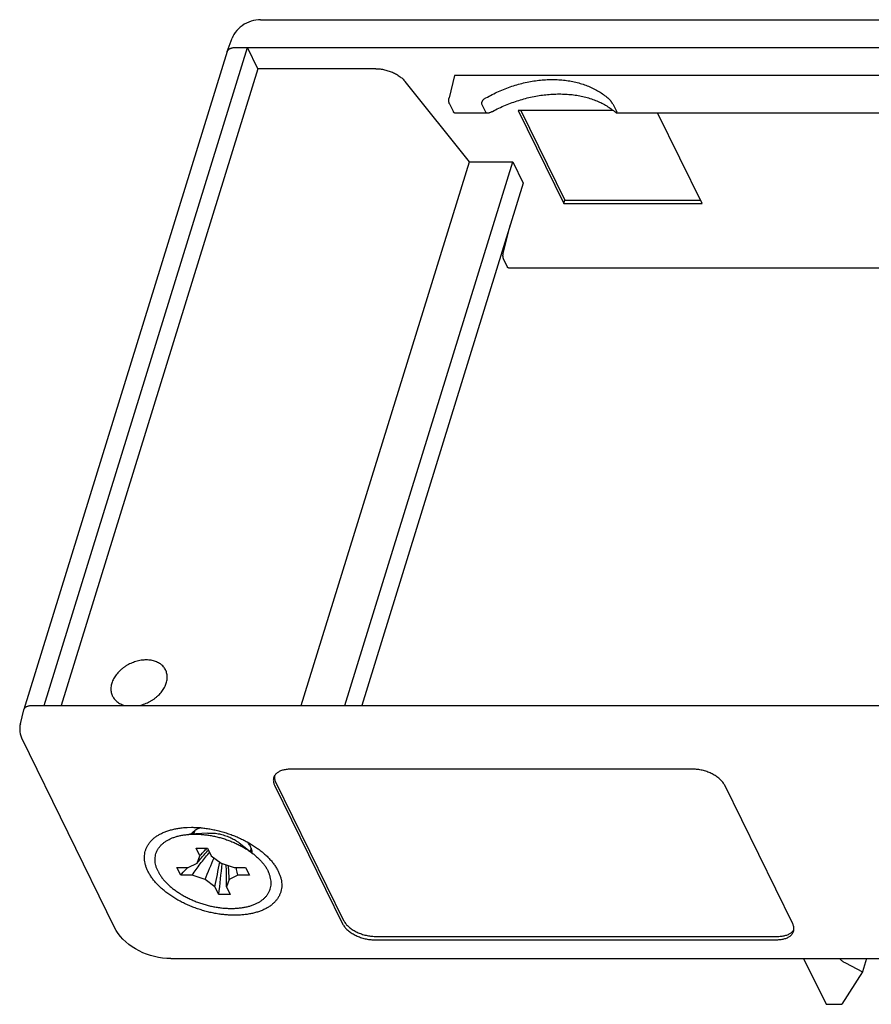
# Model space of a CAD drawing. Header units: inches. Extents: x 0 to 22, y 0 to 17.
# Tile 3 of 10: x 12.2 to 14.2, y 5 to 7.3. Entities that reach past the tile are written whole.
import ezdxf

# ---------------------------------------------------------------- set-up
doc = ezdxf.new("R2010")
doc.units = ezdxf.units.IN
doc.header["$LTSCALE"] = 1.21
doc.header["$MEASUREMENT"] = 0
doc.layers.get('0').update_dxf_attribs({"linetype": 'CONTINUOUS'})

msp = doc.modelspace()

# ---------------------------------------------------------------- linework, layer by layer
at = {"color": 7, "linetype": 'CONTINUOUS'}
for p, q in [((12.7701, 7.2906), (17.2578, 7.2906)), ((12.6928, 7.2168), (12.7042, 7.2473)), ((12.6926, 7.2162), (12.2182, 5.6809)), ((12.2653, 5.6907), (12.7398, 7.226)), ((12.6926, 7.2162), (12.6928, 7.2168)), ((12.7121, 7.226), (14.8628, 7.226)), ((12.7642, 7.1763), (12.7398, 7.226)), ((12.7642, 7.1763), (12.3051, 5.6907)), ((13.0389, 7.1763), (12.7642, 7.1763)), ((13.2575, 6.9593), (13.1075, 7.1466)), ((13.2231, 7.1607), (13.2101, 7.1081)), ((14.8486, 7.1607), (13.2231, 7.1607)), ((13.2111, 7.0943), (13.2204, 7.0754)), ((13.2861, 7.0943), (13.2954, 7.0754)), ((13.3711, 7.079), (13.4779, 6.8614)), ((13.5929, 7.079), (13.3711, 7.079)), ((13.3774, 7.079), (13.4803, 6.8693)), ((13.5918, 7.0943), (13.6011, 7.0754)), ((13.2227, 7.0733), (13.3001, 7.0733)), ((13.6012, 7.0733), (16.4317, 7.0733)), ((13.8003, 6.8614), (13.6963, 7.0733)), ((12.8654, 5.6907), (13.2575, 6.9593)), ((12.9667, 5.6907), (13.3588, 6.9593)), ((13.2575, 6.9593), (13.3588, 6.9593)), ((13.3588, 6.9593), (13.3832, 6.9096)), ((13.3832, 6.9096), (13.0065, 5.6907)), ((13.4779, 6.8614), (13.4803, 6.8693)), ((13.4803, 6.8693), (13.7964, 6.8693)), ((13.4779, 6.8614), (13.8003, 6.8614)), ((13.3365, 6.7452), (13.3526, 6.8101)), ((13.3414, 6.7651), (13.3385, 6.7651)), ((13.3463, 6.7136), (13.3375, 6.7314)), ((13.3486, 6.7114), (16.8006, 6.7114)), ((12.21, 5.6481), (12.218, 5.6804)), ((12.218, 5.6803), (12.2182, 5.6809)), ((12.2377, 5.6907), (14.3884, 5.6907)), ((12.4299, 5.1728), (12.2134, 5.6139)), ((13.7795, 5.5418), (12.84, 5.5418)), ((12.8031, 5.5045), (12.9617, 5.1813)), ((12.8055, 5.5123), (12.9641, 5.1891)), ((14.0117, 5.1813), (13.8531, 5.5045)), ((12.5995, 5.4061), (12.6093, 5.4063)), ((12.6471, 5.3928), (12.6054, 5.3901)), ((12.6167, 5.3985), (12.6143, 5.3906)), ((12.6286, 5.3398), (12.6198, 5.3578)), ((12.6198, 5.3578), (12.6465, 5.3578)), ((12.6465, 5.3578), (12.6553, 5.3398)), ((12.7202, 5.3702), (12.7532, 5.3444)), ((12.7486, 5.3578), (12.7461, 5.3499)), ((12.6224, 5.3226), (12.6286, 5.3398)), ((12.6553, 5.3398), (12.6784, 5.3226)), ((12.584, 5.2947), (12.5751, 5.3127)), ((12.5751, 5.3127), (12.6018, 5.3127)), ((12.6018, 5.3127), (12.6224, 5.3226)), ((12.6784, 5.3226), (12.7087, 5.3127)), ((12.7087, 5.3127), (12.7354, 5.3127)), ((12.7354, 5.3127), (12.7442, 5.2947)), ((12.6107, 5.2947), (12.584, 5.2947)), ((12.6409, 5.2848), (12.6107, 5.2947)), ((12.664, 5.2677), (12.6409, 5.2848)), ((12.697, 5.2848), (12.6907, 5.2677)), ((12.7175, 5.2947), (12.697, 5.2848)), ((12.7442, 5.2947), (12.7175, 5.2947)), ((12.6728, 5.2496), (12.664, 5.2677)), ((12.6907, 5.2677), (12.6996, 5.2496)), ((12.6996, 5.2496), (12.6728, 5.2496)), ((13.0377, 5.1518), (13.9771, 5.1518)), ((13.0352, 5.144), (13.9747, 5.144)), ((12.5609, 5.0999), (16.936, 5.0999)), ((14.0373, 5.0999), (14.0896, 4.9933)), ((14.1346, 5.0898), (14.1748, 5.0694)), ((14.1842, 5.0999), (14.1748, 5.0694)), ((14.1748, 5.0694), (14.1264, 4.9933)), ((14.0896, 4.9933), (14.1264, 4.9933))]:
    msp.add_line(p, q, dxfattribs=at)
for points in [[(12.7701, 7.2906), (12.7652, 7.2905), (12.7594, 7.2898), (12.7538, 7.2887), (12.7482, 7.2871), (12.7427, 7.2851), (12.7374, 7.2827), (12.7324, 7.2799), (12.7275, 7.2767), (12.723, 7.2732), (12.7188, 7.2693), (12.7149, 7.2652), (12.7114, 7.2608), (12.7084, 7.2561), (12.7059, 7.2514), (12.7042, 7.2473)], [(12.21, 5.6481), (12.2091, 5.6438), (12.2086, 5.6388), (12.2085, 5.6339), (12.2089, 5.629), (12.2097, 5.6243), (12.211, 5.6197), (12.2127, 5.6153), (12.2134, 5.6139)], [(12.5609, 5.0999), (12.5514, 5.1002), (12.5418, 5.1011), (12.5322, 5.1026), (12.5229, 5.1046), (12.5137, 5.1072), (12.5046, 5.1102), (12.4958, 5.1138), (12.4872, 5.1178), (12.4789, 5.1224), (12.4709, 5.1275), (12.4632, 5.133), (12.4561, 5.1389), (12.4494, 5.1453), (12.4435, 5.1519), (12.4382, 5.1588), (12.4337, 5.1657), (12.4299, 5.1728)]]:
    msp.add_lwpolyline(points, dxfattribs=at)
for points, knots in [([(12.6928, 7.2168), (12.6929, 7.2169), (12.6932, 7.2177), (12.6939, 7.219), (12.6953, 7.2206), (12.6969, 7.222), (12.6988, 7.2232), (12.7011, 7.2242), (12.7035, 7.225), (12.7062, 7.2256), (12.7091, 7.2259), (12.7111, 7.226), (12.7121, 7.226)], [0, 0, 0, 0, 0.024723, 0.110775, 0.200101, 0.294351, 0.394712, 0.501894, 0.616177, 0.73747, 0.865379, 1, 1, 1, 1]), ([(13.0389, 7.1763), (13.0406, 7.1763), (13.044, 7.1762), (13.0492, 7.1757), (13.0545, 7.1749), (13.0598, 7.1739), (13.065, 7.1725), (13.0702, 7.1709), (13.0753, 7.169), (13.0803, 7.1669), (13.085, 7.1645), (13.0895, 7.1619), (13.0938, 7.1592), (13.0978, 7.1562), (13.1014, 7.1532), (13.1046, 7.15), (13.1066, 7.1477), (13.1075, 7.1466)], [0, 0, 0, 0, 0.066221, 0.134096, 0.203282, 0.273413, 0.344109, 0.414979, 0.485628, 0.555666, 0.624714, 0.69241, 0.758412, 0.822415, 0.884151, 0.943399, 1, 1, 1, 1]), ([(13.2961, 7.1081), (13.3009, 7.1109), (13.3106, 7.1162), (13.3256, 7.1233), (13.3409, 7.1297), (13.3564, 7.1354), (13.3721, 7.1401), (13.3879, 7.1441), (13.4037, 7.1472), (13.4194, 7.1494), (13.4351, 7.1508), (13.4505, 7.1512), (13.4657, 7.1508), (13.4806, 7.1494), (13.495, 7.1472), (13.5091, 7.1442), (13.5226, 7.1402), (13.5355, 7.1354), (13.5479, 7.1298), (13.5595, 7.1234), (13.5704, 7.1162), (13.5772, 7.1109), (13.5804, 7.1081)], [0, 0, 0, 0, 0.055148, 0.110251, 0.165223, 0.219923, 0.274285, 0.328167, 0.381516, 0.434207, 0.486191, 0.537377, 0.587715, 0.637166, 0.685677, 0.73326, 0.779878, 0.825584, 0.870374, 0.914335, 0.957508, 1, 1, 1, 1]), ([(13.2111, 7.0943), (13.211, 7.0947), (13.2107, 7.0953), (13.2103, 7.0964), (13.21, 7.0976), (13.2098, 7.0988), (13.2096, 7.1002), (13.2095, 7.1016), (13.2095, 7.1029), (13.2095, 7.1043), (13.2096, 7.1057), (13.2098, 7.1069), (13.21, 7.1077), (13.2101, 7.1081)], [0, 0, 0, 0, 0.072904, 0.153822, 0.240939, 0.333692, 0.430443, 0.528963, 0.628626, 0.727118, 0.822597, 0.914316, 1, 1, 1, 1]), ([(13.2961, 7.1081), (13.2952, 7.1076), (13.2937, 7.1066), (13.2916, 7.105), (13.2898, 7.1035), (13.2884, 7.1019), (13.2874, 7.1005), (13.2866, 7.0992), (13.2861, 7.098), (13.2858, 7.0969), (13.2857, 7.096), (13.2858, 7.0951), (13.286, 7.0946), (13.2861, 7.0943)], [0, 0, 0, 0, 0.160035, 0.305744, 0.435851, 0.548838, 0.645629, 0.727791, 0.798122, 0.858025, 0.90997, 0.956687, 1, 1, 1, 1]), ([(13.3115, 7.0768), (13.3163, 7.0794), (13.3262, 7.0844), (13.3414, 7.0912), (13.3569, 7.0972), (13.3726, 7.1025), (13.3884, 7.1071), (13.4042, 7.1108), (13.4201, 7.1137), (13.4359, 7.1158), (13.4516, 7.1171), (13.467, 7.1175), (13.4822, 7.1171), (13.497, 7.1159), (13.5114, 7.1138), (13.5254, 7.1109), (13.5388, 7.1071), (13.5516, 7.1026), (13.5638, 7.0973), (13.5753, 7.0912), (13.586, 7.0844), (13.5926, 7.0794), (13.5958, 7.0768)], [0, 0, 0, 0, 0.055417, 0.110863, 0.166234, 0.221374, 0.276203, 0.330558, 0.384371, 0.437497, 0.48987, 0.54138, 0.591959, 0.64155, 0.690081, 0.737547, 0.783897, 0.829168, 0.873347, 0.916508, 0.958691, 1, 1, 1, 1]), ([(13.5918, 7.0943), (13.5917, 7.0946), (13.5914, 7.0951), (13.5909, 7.096), (13.5903, 7.0969), (13.5896, 7.098), (13.5887, 7.0992), (13.5877, 7.1005), (13.5866, 7.1019), (13.5852, 7.1034), (13.5838, 7.105), (13.5822, 7.1066), (13.581, 7.1076), (13.5804, 7.1081)], [0, 0, 0, 0, 0.04678, 0.101234, 0.163331, 0.234416, 0.315588, 0.406639, 0.508738, 0.621398, 0.743245, 0.870569, 1, 1, 1, 1]), ([(13.3001, 7.0733), (13.3003, 7.0733), (13.301, 7.0733), (13.3024, 7.0734), (13.3044, 7.0738), (13.3065, 7.0745), (13.309, 7.0755), (13.3106, 7.0763), (13.3115, 7.0768)], [0, 0, 0, 0, 0.046692, 0.185159, 0.349268, 0.541006, 0.758528, 1, 1, 1, 1]), ([(13.5958, 7.0768), (13.5963, 7.0763), (13.5973, 7.0756), (13.5986, 7.0746), (13.5996, 7.0739), (13.6004, 7.0735), (13.6009, 7.0733), (13.6012, 7.0732), (13.6012, 7.0732)], [0, 0, 0, 0, 0.312662, 0.563179, 0.753996, 0.888931, 0.97696, 1, 1, 1, 1]), ([(13.2227, 7.0733), (13.2226, 7.0733), (13.2223, 7.0733), (13.2218, 7.0736), (13.2213, 7.074), (13.2208, 7.0747), (13.2205, 7.0751), (13.2204, 7.0754)], [0, 0, 0, 0, 0.125577, 0.296605, 0.495255, 0.729784, 1, 1, 1, 1]), ([(13.2954, 7.0754), (13.2955, 7.0752), (13.2958, 7.0747), (13.2964, 7.0742), (13.2972, 7.0737), (13.2982, 7.0734), (13.2992, 7.0733), (13.2998, 7.0733), (13.3001, 7.0733)], [0, 0, 0, 0, 0.141591, 0.28865, 0.448538, 0.631667, 0.847655, 1, 1, 1, 1]), ([(13.6012, 7.0732), (13.6013, 7.0732), (13.6014, 7.0733), (13.6016, 7.0735), (13.6016, 7.0738), (13.6016, 7.0743), (13.6014, 7.0748), (13.6012, 7.0752), (13.6011, 7.0754)], [0, 0, 0, 0, 0.078761, 0.182186, 0.310962, 0.48776, 0.717957, 1, 1, 1, 1]), ([(13.3526, 6.8101), (13.3527, 6.8105), (13.3527, 6.8109), (13.3528, 6.8113), (13.3528, 6.8113)], [0, 0, 0, 0, 0.983525, 1, 1, 1, 1]), ([(13.3375, 6.7314), (13.3374, 6.7317), (13.3371, 6.7324), (13.3367, 6.7334), (13.3364, 6.7346), (13.3362, 6.7359), (13.336, 6.7372), (13.3359, 6.7386), (13.3359, 6.74), (13.3359, 6.7414), (13.336, 6.7427), (13.3362, 6.744), (13.3364, 6.7448), (13.3365, 6.7452)], [0, 0, 0, 0, 0.072904, 0.153822, 0.240939, 0.333692, 0.430443, 0.528963, 0.628626, 0.727118, 0.822597, 0.914316, 1, 1, 1, 1]), ([(13.3486, 6.7114), (13.3485, 6.7114), (13.3481, 6.7114), (13.3476, 6.7117), (13.3471, 6.7122), (13.3467, 6.7128), (13.3464, 6.7133), (13.3463, 6.7136)], [0, 0, 0, 0, 0.125577, 0.296605, 0.495255, 0.729784, 1, 1, 1, 1]), ([(12.5037, 5.7968), (12.5017, 5.7968), (12.4977, 5.7967), (12.4917, 5.796), (12.4856, 5.7948), (12.4795, 5.7932), (12.4736, 5.7912), (12.4677, 5.7888), (12.462, 5.786), (12.4565, 5.7828), (12.4512, 5.7793), (12.4463, 5.7754), (12.4417, 5.7713), (12.4375, 5.767), (12.4337, 5.7624), (12.4304, 5.7577), (12.4275, 5.7528), (12.4252, 5.7478), (12.4233, 5.7429), (12.4221, 5.7379), (12.4213, 5.7329), (12.4212, 5.728), (12.4216, 5.7233), (12.4225, 5.7187), (12.4238, 5.7151), (12.4247, 5.713), (12.425, 5.7124)], [0, 0, 0, 0, 0.044287, 0.089656, 0.135772, 0.182395, 0.229653, 0.277214, 0.324696, 0.372158, 0.419425, 0.466108, 0.512055, 0.557349, 0.601666, 0.644759, 0.686824, 0.727731, 0.767294, 0.805666, 0.843032, 0.879348, 0.914727, 0.949605, 0.98411, 1, 1, 1, 1]), ([(12.5489, 5.7732), (12.5486, 5.7739), (12.5474, 5.776), (12.5453, 5.7793), (12.5422, 5.7828), (12.5386, 5.786), (12.5346, 5.7888), (12.5302, 5.7913), (12.5255, 5.7933), (12.5204, 5.7949), (12.515, 5.796), (12.5094, 5.7967), (12.5056, 5.7968), (12.5037, 5.7968)], [0, 0, 0, 0, 0.045747, 0.131575, 0.218598, 0.307035, 0.397419, 0.490644, 0.586642, 0.685271, 0.787235, 0.892344, 1, 1, 1, 1]), ([(12.4877, 5.6907), (12.4879, 5.6907), (12.4901, 5.6912), (12.4944, 5.6923), (12.5004, 5.6943), (12.5063, 5.6968), (12.512, 5.6996), (12.5175, 5.7028), (12.5227, 5.7063), (12.5276, 5.7101), (12.5322, 5.7142), (12.5364, 5.7186), (12.5402, 5.7232), (12.5436, 5.7279), (12.5464, 5.7328), (12.5488, 5.7377), (12.5506, 5.7427), (12.5519, 5.7477), (12.5526, 5.7527), (12.5528, 5.7575), (12.5524, 5.7623), (12.5514, 5.7669), (12.5502, 5.7705), (12.5492, 5.7725), (12.5489, 5.7732)], [0, 0, 0, 0, 0.005516, 0.059165, 0.113546, 0.168276, 0.222914, 0.277529, 0.331921, 0.38564, 0.438512, 0.490633, 0.541629, 0.591217, 0.639622, 0.686694, 0.73222, 0.776376, 0.819374, 0.861164, 0.901875, 0.942009, 0.981715, 1, 1, 1, 1]), ([(12.425, 5.7124), (12.4254, 5.7116), (12.4265, 5.7096), (12.4287, 5.7063), (12.4318, 5.7027), (12.4353, 5.6995), (12.4393, 5.6967), (12.4437, 5.6943), (12.4485, 5.6923), (12.452, 5.6912), (12.4539, 5.6907), (12.4541, 5.6907)], [0, 0, 0, 0, 0.065741, 0.189081, 0.314139, 0.441228, 0.571115, 0.705085, 0.843039, 0.984776, 1, 1, 1, 1]), ([(12.2182, 5.6809), (12.2183, 5.6812), (12.2186, 5.6822), (12.2195, 5.6837), (12.2208, 5.6853), (12.2224, 5.6867), (12.2244, 5.6879), (12.2266, 5.6889), (12.2291, 5.6897), (12.2318, 5.6903), (12.2347, 5.6906), (12.2367, 5.6907), (12.2377, 5.6907)], [0, 0, 0, 0, 0.048977, 0.132889, 0.219994, 0.3119, 0.409765, 0.514281, 0.625722, 0.743999, 0.868727, 1, 1, 1, 1]), ([(12.84, 5.5418), (12.8383, 5.5418), (12.8351, 5.5417), (12.8302, 5.5412), (12.8256, 5.5404), (12.8213, 5.5394), (12.8173, 5.538), (12.8137, 5.5363), (12.8104, 5.5344), (12.8076, 5.5322), (12.8051, 5.5297), (12.8031, 5.527), (12.8018, 5.5245), (12.8012, 5.5229), (12.801, 5.5222)], [0, 0, 0, 0, 0.107777, 0.212045, 0.311958, 0.407092, 0.497897, 0.584045, 0.665362, 0.742641, 0.816446, 0.887235, 0.956025, 1, 1, 1, 1]), ([(13.8531, 5.5045), (13.8525, 5.5057), (13.8512, 5.508), (13.8488, 5.5114), (13.8459, 5.5148), (13.8427, 5.5181), (13.8391, 5.5212), (13.8351, 5.5242), (13.8309, 5.527), (13.8263, 5.5297), (13.8215, 5.5321), (13.8165, 5.5343), (13.8113, 5.5362), (13.8061, 5.5379), (13.8007, 5.5393), (13.7954, 5.5404), (13.79, 5.5412), (13.7847, 5.5417), (13.7812, 5.5418), (13.7795, 5.5418)], [0, 0, 0, 0, 0.045743, 0.094148, 0.145029, 0.198218, 0.253927, 0.3118, 0.371352, 0.432615, 0.495309, 0.558824, 0.622827, 0.687298, 0.751608, 0.815194, 0.878112, 0.939909, 1, 1, 1, 1]), ([(12.801, 5.5222), (12.8009, 5.5218), (12.8005, 5.5205), (12.8001, 5.5179), (12.8001, 5.5147), (12.8006, 5.5113), (12.8016, 5.5078), (12.8025, 5.5056), (12.8031, 5.5045)], [0, 0, 0, 0, 0.061953, 0.23703, 0.415481, 0.601069, 0.795668, 1, 1, 1, 1]), ([(12.8026, 5.5259), (12.8026, 5.5258), (12.8025, 5.5247), (12.8025, 5.5225), (12.803, 5.5191), (12.804, 5.5157), (12.8049, 5.5134), (12.8055, 5.5123)], [0, 0, 0, 0, 0.0043, 0.237763, 0.479681, 0.733138, 1, 1, 1, 1]), ([(12.71, 5.2011), (12.7063, 5.2011), (12.6987, 5.2013), (12.6873, 5.2022), (12.6757, 5.2035), (12.664, 5.2054), (12.6523, 5.2078), (12.6407, 5.2108), (12.6292, 5.2142), (12.6178, 5.2181), (12.6066, 5.2224), (12.5957, 5.2272), (12.5852, 5.2324), (12.5751, 5.238), (12.5654, 5.2439), (12.5562, 5.2502), (12.5475, 5.2567), (12.5395, 5.2635), (12.5321, 5.2704), (12.5254, 5.2776), (12.5193, 5.2849), (12.5141, 5.2923), (12.5096, 5.2998), (12.5059, 5.3073), (12.503, 5.3148), (12.501, 5.3222), (12.4998, 5.3296), (12.4994, 5.3368), (12.5, 5.3438), (12.5013, 5.3506), (12.5036, 5.3572), (12.5067, 5.3635), (12.5106, 5.3695), (12.5153, 5.3751), (12.5207, 5.3803), (12.527, 5.3851), (12.5339, 5.3894), (12.5415, 5.3933), (12.5497, 5.3967), (12.5584, 5.3996), (12.5678, 5.4021), (12.5776, 5.4039), (12.5878, 5.4053), (12.5952, 5.4059), (12.5991, 5.406), (12.5995, 5.4061)], [0, 0, 0, 0, 0.027696, 0.056021, 0.084807, 0.113943, 0.143434, 0.173111, 0.202806, 0.232529, 0.262143, 0.291464, 0.320461, 0.349066, 0.377109, 0.404501, 0.431254, 0.457229, 0.482324, 0.506591, 0.52996, 0.552354, 0.573844, 0.594461, 0.614196, 0.633134, 0.651429, 0.669158, 0.686451, 0.703545, 0.720593, 0.73774, 0.755219, 0.773194, 0.791756, 0.811039, 0.831177, 0.85218, 0.87406, 0.896914, 0.920693, 0.945316, 0.970832, 0.997175, 1, 1, 1, 1]), ([(12.631, 5.4053), (12.6295, 5.4048), (12.6265, 5.4038), (12.6222, 5.4019), (12.6181, 5.3996), (12.6145, 5.397), (12.6114, 5.3941), (12.6095, 5.3917), (12.6086, 5.3904), (12.6085, 5.3903)], [0, 0, 0, 0, 0.1669, 0.346, 0.515528, 0.676984, 0.830823, 0.978077, 1, 1, 1, 1]), ([(12.6093, 5.4063), (12.6131, 5.4063), (12.6206, 5.4061), (12.6321, 5.4053), (12.6436, 5.4039), (12.6553, 5.402), (12.667, 5.3996), (12.6786, 5.3967), (12.6902, 5.3932), (12.7015, 5.3893), (12.7127, 5.385), (12.7236, 5.3802), (12.7341, 5.375), (12.7443, 5.3694), (12.754, 5.3635), (12.7615, 5.3584), (12.7658, 5.3553), (12.7671, 5.3543)], [0, 0, 0, 0, 0.066509, 0.134526, 0.203654, 0.273621, 0.344439, 0.415703, 0.487014, 0.558389, 0.629503, 0.699914, 0.769547, 0.838239, 0.905578, 0.971358, 1, 1, 1, 1]), ([(12.5312, 5.3037), (12.5301, 5.3059), (12.5282, 5.3102), (12.5261, 5.3168), (12.5247, 5.3234), (12.5242, 5.3298), (12.5244, 5.3361), (12.5255, 5.3422), (12.5273, 5.3481), (12.53, 5.3537), (12.5334, 5.359), (12.5375, 5.364), (12.5424, 5.3686), (12.5479, 5.3728), (12.5541, 5.3766), (12.561, 5.38), (12.5683, 5.383), (12.5763, 5.3854), (12.5847, 5.3874), (12.5935, 5.3889), (12.6005, 5.3897), (12.6045, 5.39), (12.6054, 5.3901)], [0, 0, 0, 0, 0.05206, 0.101893, 0.149781, 0.196014, 0.241036, 0.285294, 0.329308, 0.373619, 0.418709, 0.46508, 0.513099, 0.563113, 0.615365, 0.669999, 0.727147, 0.786785, 0.848926, 0.913455, 0.980249, 1, 1, 1, 1]), ([(12.6054, 5.3901), (12.6077, 5.3902), (12.6132, 5.3904), (12.6221, 5.3904), (12.6322, 5.3899), (12.6424, 5.3889), (12.6527, 5.3874), (12.6631, 5.3854), (12.6734, 5.3829), (12.6837, 5.38), (12.6938, 5.3766), (12.7037, 5.3728), (12.7134, 5.3685), (12.7227, 5.3639), (12.7317, 5.359), (12.7403, 5.3537), (12.7474, 5.3488), (12.7516, 5.3456), (12.7532, 5.3444)], [0, 0, 0, 0, 0.043305, 0.105658, 0.169516, 0.234614, 0.300742, 0.367658, 0.435072, 0.502771, 0.57043, 0.637831, 0.704685, 0.770732, 0.835757, 0.899477, 0.961724, 1, 1, 1, 1]), ([(12.6112, 5.3938), (12.6113, 5.3934), (12.6114, 5.3922), (12.6117, 5.3911), (12.6118, 5.3905)], [0, 0, 0, 0, 0.419058, 1, 1, 1, 1]), ([(12.6471, 5.3928), (12.6491, 5.3929), (12.653, 5.393), (12.6589, 5.3928), (12.665, 5.3923), (12.6712, 5.3914), (12.6773, 5.3901), (12.6835, 5.3885), (12.6896, 5.3866), (12.6955, 5.3843), (12.7012, 5.3818), (12.7068, 5.379), (12.712, 5.376), (12.7165, 5.373), (12.7192, 5.371), (12.7202, 5.3702)], [0, 0, 0, 0, 0.074278, 0.150591, 0.228809, 0.308592, 0.389412, 0.470904, 0.552541, 0.633868, 0.714468, 0.793809, 0.871554, 0.947224, 1, 1, 1, 1]), ([(12.6224, 5.3226), (12.625, 5.326), (12.6303, 5.3326), (12.6385, 5.3422), (12.6447, 5.3489), (12.6481, 5.3526), (12.6487, 5.3532)], [0, 0, 0, 0, 0.316803, 0.629303, 0.937792, 1, 1, 1, 1]), ([(12.6286, 5.3398), (12.631, 5.3425), (12.6358, 5.3477), (12.6417, 5.3537), (12.6452, 5.357), (12.6461, 5.3579)], [0, 0, 0, 0, 0.429385, 0.848306, 1, 1, 1, 1]), ([(12.7671, 5.3543), (12.7687, 5.3531), (12.773, 5.3497), (12.7798, 5.344), (12.7872, 5.337), (12.794, 5.3298), (12.8, 5.3225), (12.8052, 5.3151), (12.8097, 5.3076), (12.8134, 5.3001), (12.8163, 5.2926), (12.8184, 5.2852), (12.8196, 5.2779), (12.8199, 5.2706), (12.8194, 5.2636), (12.818, 5.2568), (12.8157, 5.2502), (12.8127, 5.2439), (12.8087, 5.238), (12.804, 5.2324), (12.7986, 5.2272), (12.7924, 5.2224), (12.7854, 5.218), (12.7779, 5.2141), (12.7697, 5.2107), (12.7609, 5.2078), (12.7515, 5.2054), (12.7417, 5.2035), (12.7315, 5.2021), (12.7209, 5.2013), (12.7136, 5.2011), (12.71, 5.2011)], [0, 0, 0, 0, 0.024393, 0.06713, 0.10842, 0.148347, 0.186796, 0.223643, 0.259001, 0.292922, 0.325392, 0.356551, 0.386652, 0.415823, 0.444275, 0.472401, 0.500451, 0.528663, 0.557421, 0.586996, 0.617537, 0.649263, 0.682398, 0.716955, 0.752954, 0.790557, 0.829681, 0.870194, 0.912176, 0.955519, 1, 1, 1, 1]), ([(12.7507, 5.3463), (12.7507, 5.3466), (12.7507, 5.3482), (12.7505, 5.3512), (12.7496, 5.3553), (12.748, 5.3595), (12.746, 5.3638), (12.7435, 5.3677), (12.7416, 5.3702), (12.7407, 5.3713)], [0, 0, 0, 0, 0.025706, 0.1741, 0.328322, 0.490299, 0.66124, 0.841048, 1, 1, 1, 1]), ([(12.6107, 5.2947), (12.6168, 5.3035), (12.6295, 5.321), (12.6433, 5.3385), (12.6507, 5.3474), (12.6512, 5.3481)], [0, 0, 0, 0, 0.481557, 0.963937, 1, 1, 1, 1]), ([(12.7481, 5.3483), (12.7486, 5.3488), (12.7494, 5.3496), (12.7502, 5.3505), (12.7505, 5.3508)], [0, 0, 0, 0, 0.617037, 1, 1, 1, 1]), ([(12.7532, 5.3444), (12.7541, 5.3437), (12.7574, 5.341), (12.7629, 5.3363), (12.7693, 5.33), (12.7751, 5.3236), (12.7802, 5.3171), (12.7845, 5.3105), (12.787, 5.306), (12.7881, 5.3037)], [0, 0, 0, 0, 0.064978, 0.236237, 0.401666, 0.560847, 0.713701, 0.860029, 1, 1, 1, 1]), ([(12.584, 5.2947), (12.588, 5.2991), (12.5937, 5.3052), (12.5995, 5.3111), (12.6011, 5.3127)], [0, 0, 0, 0, 0.725865, 1, 1, 1, 1]), ([(12.6907, 5.2677), (12.6909, 5.2785), (12.691, 5.2955), (12.6905, 5.3125), (12.6903, 5.3187)], [0, 0, 0, 0, 0.636281, 1, 1, 1, 1]), ([(12.697, 5.2848), (12.6967, 5.2943), (12.6962, 5.3051), (12.6954, 5.3158), (12.6953, 5.3171)], [0, 0, 0, 0, 0.879737, 1, 1, 1, 1]), ([(12.7175, 5.2947), (12.7166, 5.2991), (12.7153, 5.3051), (12.7138, 5.3111), (12.7134, 5.3127)], [0, 0, 0, 0, 0.728007, 1, 1, 1, 1]), ([(12.5312, 5.3037), (12.5323, 5.3014), (12.5348, 5.2969), (12.5392, 5.2903), (12.5442, 5.2838), (12.55, 5.2774), (12.5564, 5.2712), (12.5634, 5.2651), (12.571, 5.2593), (12.5791, 5.2537), (12.5876, 5.2484), (12.5966, 5.2435), (12.6059, 5.2389), (12.6156, 5.2347), (12.6255, 5.2308), (12.6356, 5.2275), (12.6459, 5.2245), (12.6562, 5.222), (12.6666, 5.22), (12.6769, 5.2185), (12.6871, 5.2175), (12.6972, 5.217), (12.707, 5.217), (12.7166, 5.2175), (12.7258, 5.2185), (12.7346, 5.22), (12.7431, 5.222), (12.751, 5.2244), (12.7584, 5.2274), (12.7652, 5.2308), (12.7714, 5.2346), (12.7769, 5.2388), (12.7818, 5.2434), (12.7859, 5.2484), (12.7893, 5.2537), (12.792, 5.2593), (12.7938, 5.2652), (12.7949, 5.2713), (12.7951, 5.2776), (12.7946, 5.284), (12.7932, 5.2906), (12.7911, 5.2972), (12.7892, 5.3015), (12.7881, 5.3037)], [0, 0, 0, 0, 0.021568, 0.044116, 0.067669, 0.092198, 0.117689, 0.144078, 0.171306, 0.199304, 0.227964, 0.257211, 0.286917, 0.316987, 0.347302, 0.377734, 0.408184, 0.438505, 0.468602, 0.498346, 0.527625, 0.556348, 0.584393, 0.611694, 0.638153, 0.663715, 0.688331, 0.711955, 0.734593, 0.756236, 0.776934, 0.796746, 0.815768, 0.834137, 0.851998, 0.869551, 0.886987, 0.904518, 0.922353, 0.940667, 0.959637, 0.979378, 1, 1, 1, 1]), ([(12.9617, 5.1813), (12.9623, 5.1801), (12.9636, 5.1777), (12.966, 5.1743), (12.9688, 5.171), (12.972, 5.1677), (12.9756, 5.1645), (12.9796, 5.1615), (12.9839, 5.1587), (12.9884, 5.1561), (12.9932, 5.1536), (12.9982, 5.1514), (13.0034, 5.1495), (13.0087, 5.1478), (13.014, 5.1464), (13.0194, 5.1453), (13.0247, 5.1445), (13.03, 5.1441), (13.0335, 5.144), (13.0352, 5.144)], [0, 0, 0, 0, 0.045743, 0.094148, 0.145029, 0.198218, 0.253927, 0.3118, 0.371352, 0.432615, 0.495309, 0.558824, 0.622827, 0.687298, 0.751608, 0.815194, 0.878112, 0.939909, 1, 1, 1, 1]), ([(12.9641, 5.1891), (12.9647, 5.1879), (12.966, 5.1855), (12.9684, 5.1821), (12.9712, 5.1788), (12.9745, 5.1755), (12.9781, 5.1724), (12.982, 5.1694), (12.9863, 5.1665), (12.9909, 5.1639), (12.9957, 5.1615), (13.0007, 5.1593), (13.0058, 5.1573), (13.0111, 5.1557), (13.0164, 5.1543), (13.0218, 5.1532), (13.0272, 5.1524), (13.0324, 5.1519), (13.0359, 5.1518), (13.0377, 5.1518)], [0, 0, 0, 0, 0.045797, 0.094126, 0.144963, 0.198305, 0.253925, 0.31174, 0.371376, 0.432694, 0.495228, 0.558799, 0.622893, 0.687299, 0.751506, 0.815274, 0.878139, 0.939838, 1, 1, 1, 1]), ([(14.0137, 5.1635), (14.0139, 5.1639), (14.0142, 5.1653), (14.0147, 5.1678), (14.0147, 5.1711), (14.0142, 5.1745), (14.0132, 5.1779), (14.0122, 5.1801), (14.0117, 5.1813)], [0, 0, 0, 0, 0.061953, 0.23703, 0.415481, 0.601069, 0.795668, 1, 1, 1, 1]), ([(13.9747, 5.144), (13.9764, 5.144), (13.9797, 5.1441), (13.9845, 5.1445), (13.9891, 5.1453), (13.9934, 5.1464), (13.9974, 5.1478), (14.001, 5.1495), (14.0043, 5.1514), (14.0072, 5.1536), (14.0096, 5.156), (14.0116, 5.1587), (14.0129, 5.1612), (14.0135, 5.1629), (14.0137, 5.1635)], [0, 0, 0, 0, 0.107777, 0.212045, 0.311958, 0.407092, 0.497897, 0.584045, 0.665362, 0.742641, 0.816446, 0.887235, 0.956025, 1, 1, 1, 1]), ([(13.9771, 5.1518), (13.9788, 5.1518), (13.9821, 5.1519), (13.9869, 5.1524), (13.9915, 5.1531), (13.9958, 5.1542), (13.9998, 5.1556), (14.0035, 5.1573), (14.0067, 5.1592), (14.0096, 5.1614), (14.012, 5.1639), (14.0136, 5.166), (14.0144, 5.1673), (14.0146, 5.1677)], [0, 0, 0, 0, 0.118043, 0.231932, 0.341153, 0.445527, 0.544705, 0.638861, 0.727951, 0.812566, 0.893104, 0.97062, 1, 1, 1, 1]), ([(14.1212, 5.0999), (14.1219, 5.0991), (14.1233, 5.0976), (14.1257, 5.0955), (14.1284, 5.0934), (14.1314, 5.0915), (14.1335, 5.0904), (14.1346, 5.0898)], [0, 0, 0, 0, 0.176704, 0.37059, 0.573024, 0.7837, 1, 1, 1, 1])]:
    msp.add_open_spline(points, degree=3, knots=knots, dxfattribs=at)
for points in [[(12.6409, 5.2848), (12.6478, 5.3015), (12.6548, 5.3182), (12.662, 5.3348)], [(12.664, 5.2677), (12.6679, 5.2868), (12.6716, 5.3059), (12.675, 5.3252)], [(12.6728, 5.2496), (12.6759, 5.2737), (12.6785, 5.2978), (12.6806, 5.3219)]]:
    msp.add_open_spline(points, degree=3, dxfattribs=at)

doc.saveas('drawing.dxf')
